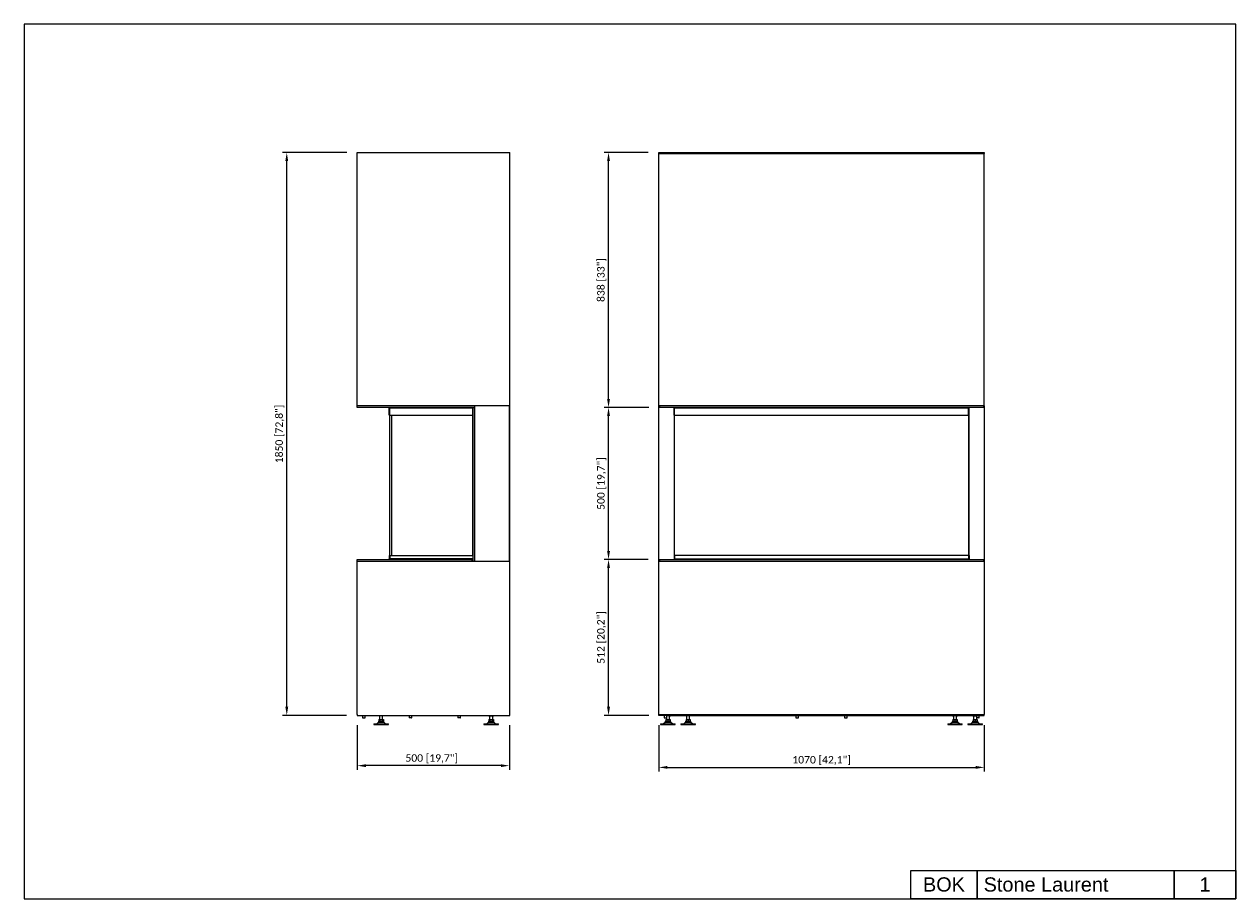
# Model space of a CAD drawing. Header units: millimetres. Extents: x 398 to 4382, y 371 to 3246.
import ezdxf
from ezdxf.enums import TextEntityAlignment as Align

# ---------------------------------------------------------------- set-up
doc = ezdxf.new("R2010")
doc.units = ezdxf.units.MM
doc.layers.add('KO', color=253, linetype='Continuous', lineweight=25)
doc.layers.add('PLA_wymiar', color=1, linetype='Continuous', lineweight=0)
doc.styles.get("Standard").update_dxf_attribs({"font": 'arial.ttf'})
doc.styles.add('Tekst_wymiaru (PLA_colour)', font='calibril.ttf')
doc.dimstyles.new('PLANIKA_colour', dxfattribs={"dimscale": 10, "dimtxt": 3.5, "dimasz": 2.5, "dimexe": 3.175, "dimexo": 0, "dimgap": 0.762, "dimtad": 1, "dimdec": 0, "dimrnd": 1e-08, "dimtxsty": 'Tekst_wymiaru (PLA_colour)', "dimcen": 0.09, "dimdle": 10, "dimclrd": 256, "dimclre": 256, "dimclrt": 256, "dimadec": 1, "dimazin": 2, "dimtfac": 0.8, "dimtdec": 0, "dimtmove": 0, "dimatfit": 3, "dimfxl": 0, "dimtolj": 1, "dimlwd": -1, "dimlwe": -1, "dimarcsym": 0})

# ---------------------------------------------------------------- blocks, each defined once
blk = doc.blocks.new('*D19')
at = {"layer": 'Defpoints', "color": 0, "ltscale": 0.5, "transparency": 16777216}
for p in [(1493.6, 976.8), (1993.6, 976.8), (1493.6, 808.4)]:
    blk.add_point(p, dxfattribs=at)
at = {"layer": 'PLA_wymiar', "ltscale": 0.5, "transparency": 16777216}
for p, q in [((1493.6, 941.8), (1493.6, 794.4)), ((1993.6, 941.8), (1993.6, 794.4)), ((1965.6, 808.4), (1521.6, 808.4))]:
    blk.add_line(p, q, dxfattribs=at)
for points in [[(1521.6, 813.1), (1521.6, 803.8), (1493.6, 808.4)], [(1965.6, 813.1), (1965.6, 803.8), (1993.6, 808.4)]]:
    blk.add_solid(points, dxfattribs=at)
at = {"layer": 'PLA_wymiar', "lineweight": 0, "ltscale": 0.5, "transparency": 16777216, "insert": (1738.2, 845.8), "char_height": 24.5, "attachment_point": 2, "style": 'Tekst_wymiaru (PLA_colour)'}
blk.add_mtext('\\A1;500 [19,7"]', dxfattribs=at)
blk = doc.blocks.new('*D20')
at = {"layer": 'Defpoints', "color": 0, "ltscale": 0.5, "transparency": 16777216}
for p in [(1261.6, 2823.8), (1493.6, 2823.8), (1493.1, 973.8)]:
    blk.add_point(p, dxfattribs=at)
at = {"layer": 'PLA_wymiar', "ltscale": 0.5, "transparency": 16777216}
for p, q in [((1458.6, 2823.8), (1247.6, 2823.8)), ((1261.6, 1001.8), (1261.6, 2795.8)), ((1458.1, 973.8), (1247.6, 973.8))]:
    blk.add_line(p, q, dxfattribs=at)
for points in [[(1256.9, 2795.8), (1266.3, 2795.8), (1261.6, 2823.8)], [(1256.9, 1001.8), (1266.3, 1001.8), (1261.6, 973.8)]]:
    blk.add_solid(points, dxfattribs=at)
at = {"layer": 'PLA_wymiar', "lineweight": 0, "ltscale": 0.5, "transparency": 16777216, "insert": (1224.2, 1898.8), "char_height": 24.5, "attachment_point": 2, "rotation": 90, "style": 'Tekst_wymiaru (PLA_colour)'}
blk.add_mtext('\\A1;1850 [72,8"]', dxfattribs=at)
blk = doc.blocks.new('*D21')
at = {"layer": 'Defpoints', "color": 0, "ltscale": 0.5, "transparency": 16777216}
for p in [(2484.9, 976.8), (3554.9, 976.8), (3554.9, 802.7)]:
    blk.add_point(p, dxfattribs=at)
at = {"layer": 'PLA_wymiar', "ltscale": 0.5, "transparency": 16777216}
for p, q in [((2484.9, 941.8), (2484.9, 788.7)), ((3554.9, 941.8), (3554.9, 788.7)), ((2512.9, 802.7), (3526.9, 802.7))]:
    blk.add_line(p, q, dxfattribs=at)
for points in [[(2512.9, 807.4), (2512.9, 798.1), (2484.9, 802.7)], [(3526.9, 807.4), (3526.9, 798.1), (3554.9, 802.7)]]:
    blk.add_solid(points, dxfattribs=at)
at = {"layer": 'PLA_wymiar', "lineweight": 0, "ltscale": 0.5, "transparency": 16777216, "insert": (3019.9, 840.1), "char_height": 24.5, "attachment_point": 2, "style": 'Tekst_wymiaru (PLA_colour)'}
blk.add_mtext('\\A1;1070 [42,1"]', dxfattribs=at)
blk = doc.blocks.new('*D22')
at = {"layer": 'Defpoints', "color": 0, "ltscale": 0.5, "transparency": 16777216}
for p in [(2319.5, 1485.8), (2484.9, 1485.8), (2486.9, 973.8)]:
    blk.add_point(p, dxfattribs=at)
at = {"layer": 'PLA_wymiar', "ltscale": 0.5, "transparency": 16777216}
for p, q in [((2449.9, 1485.8), (2305.5, 1485.8)), ((2319.5, 1001.8), (2319.5, 1457.8)), ((2451.9, 973.8), (2305.5, 973.8))]:
    blk.add_line(p, q, dxfattribs=at)
for points in [[(2314.8, 1457.8), (2324.2, 1457.8), (2319.5, 1485.8)], [(2314.8, 1001.8), (2324.2, 1001.8), (2319.5, 973.8)]]:
    blk.add_solid(points, dxfattribs=at)
at = {"layer": 'PLA_wymiar', "lineweight": 0, "ltscale": 0.5, "transparency": 16777216, "insert": (2282.1, 1229.8), "char_height": 24.5, "attachment_point": 2, "rotation": 90, "style": 'Tekst_wymiaru (PLA_colour)'}
blk.add_mtext('\\A1;512 [20,2"]', dxfattribs=at)
blk = doc.blocks.new('*D23')
at = {"layer": 'Defpoints', "color": 0, "ltscale": 0.5, "transparency": 16777216}
for p in [(2319.5, 1985.8), (2486.9, 1985.8), (2484.9, 1485.8)]:
    blk.add_point(p, dxfattribs=at)
at = {"layer": 'PLA_wymiar', "ltscale": 0.5, "transparency": 16777216}
for p, q in [((2451.9, 1985.8), (2305.5, 1985.8)), ((2319.5, 1513.8), (2319.5, 1957.8)), ((2449.9, 1485.8), (2305.5, 1485.8))]:
    blk.add_line(p, q, dxfattribs=at)
for points in [[(2314.8, 1957.8), (2324.2, 1957.8), (2319.5, 1985.8)], [(2314.8, 1513.8), (2324.2, 1513.8), (2319.5, 1485.8)]]:
    blk.add_solid(points, dxfattribs=at)
at = {"layer": 'PLA_wymiar', "lineweight": 0, "ltscale": 0.5, "transparency": 16777216, "insert": (2282.1, 1735.8), "char_height": 24.5, "attachment_point": 2, "rotation": 90, "style": 'Tekst_wymiaru (PLA_colour)'}
blk.add_mtext('\\A1;500 [19,7"]', dxfattribs=at)
blk = doc.blocks.new('*D24')
at = {"layer": 'Defpoints', "color": 0, "ltscale": 0.5, "transparency": 16777216}
for p in [(2319.5, 2823.8), (2484.9, 2823.8), (2484.9, 1985.8)]:
    blk.add_point(p, dxfattribs=at)
at = {"layer": 'PLA_wymiar', "ltscale": 0.5, "transparency": 16777216}
for p, q in [((2449.9, 2823.8), (2305.5, 2823.8)), ((2319.5, 2013.8), (2319.5, 2795.8)), ((2449.9, 1985.8), (2305.5, 1985.8))]:
    blk.add_line(p, q, dxfattribs=at)
for points in [[(2314.8, 2795.8), (2324.2, 2795.8), (2319.5, 2823.8)], [(2314.8, 2013.8), (2324.2, 2013.8), (2319.5, 1985.8)]]:
    blk.add_solid(points, dxfattribs=at)
at = {"layer": 'PLA_wymiar', "lineweight": 0, "ltscale": 0.5, "transparency": 16777216, "insert": (2282.1, 2404.8), "char_height": 24.5, "attachment_point": 2, "rotation": 90, "style": 'Tekst_wymiaru (PLA_colour)'}
blk.add_mtext('\\A1;838 [33"]', dxfattribs=at)

msp = doc.modelspace()

# ---------------------------------------------------------------- linework, layer by layer
at = {"color": 7, "linetype": 'Continuous', "lineweight": 25}
for p, q in [((1493.6, 2823.8), (1994.5, 2823.8)), ((1493.6, 1990.8), (1493.6, 2823.8)), ((1994.5, 973.8), (1994.5, 2823.8)), ((2484.9, 2820.8), (2484.9, 2823.8)), ((2484.9, 2823.8), (2486.9, 2823.8)), ((2484.9, 1990.8), (2484.9, 2820.8)), ((3554.9, 2820.8), (2484.9, 2820.8)), ((2486.9, 2823.8), (2486.9, 2820.8)), ((2486.9, 2823.8), (3552.9, 2823.8)), ((2486.9, 2820.8), (3552.9, 2820.8)), ((3552.9, 2820.8), (3552.9, 2823.8)), ((3552.9, 2823.8), (3554.9, 2823.8)), ((3554.9, 2823.8), (3554.9, 2820.8)), ((3554.9, 1990.8), (3554.9, 2820.8)), ((1993.6, 1990.8), (1493.6, 1990.8)), ((1493.6, 1985.8), (1493.6, 1990.8)), ((1495.6, 1985.8), (1493.6, 1985.8)), ((1878.6, 1985.8), (1495.6, 1985.8)), ((1598.6, 1960.8), (1598.6, 1983.8)), ((1600.6, 1983.8), (1598.6, 1983.8)), ((1598.6, 1960.8), (1600.6, 1960.8)), ((1599.6, 1960.8), (1599.6, 1498.8)), ((1600.6, 1985.8), (1600.6, 1984.8)), ((1600.6, 1960.8), (1600.6, 1983.8)), ((1873.1, 1983.8), (1600.6, 1983.8)), ((1600.6, 1960.8), (1873.1, 1960.8)), ((1605.6, 1960.8), (1605.6, 1498.8)), ((1606.6, 1498.8), (1606.6, 1960.8)), ((1872.6, 1960.8), (1872.6, 1498.8)), ((1873.1, 1985.8), (1873.1, 1983.8)), ((1873.1, 1960.8), (1873.1, 1983.8)), ((1873.6, 1985.8), (1878.6, 1985.8)), ((1873.6, 1985.8), (1873.6, 1480.8)), ((1878.6, 1990.8), (1878.6, 1480.8)), ((1878.6, 1990.8), (1878.6, 1985.8)), ((1878.6, 1985.8), (1878.6, 1480.8)), ((1993.6, 1480.8), (1993.6, 1990.8)), ((1994.5, 1990.8), (1993.6, 1990.8)), ((3554.9, 1990.8), (2484.9, 1990.8)), ((2484.9, 1985.8), (2484.9, 1990.8)), ((2484.9, 1485.8), (2484.9, 1985.8)), ((2486.9, 1985.8), (2484.9, 1985.8)), ((2486.9, 1990.8), (2486.9, 1985.8)), ((3552.9, 1990.8), (2486.9, 1990.8)), ((3552.9, 1985.8), (2486.9, 1985.8)), ((2534.9, 1985.8), (2534.9, 1983.8)), ((2534.9, 1984.1), (2535, 1983.9)), ((2534.9, 1983.8), (2536.9, 1983.8)), ((2534.9, 1960.8), (2534.9, 1983.8)), ((2534.9, 1960.8), (2534.9, 1498.8)), ((2536.9, 1960.8), (2534.9, 1960.8)), ((2535.9, 1984.1), (2536, 1983.8)), ((2535.9, 1498.8), (2535.9, 1960.8)), ((2536.9, 1985.8), (2536.9, 1984.8)), ((2536.9, 1960.8), (2536.9, 1983.8)), ((3502.9, 1983.8), (2536.9, 1983.8)), ((2536.9, 1498.8), (2536.9, 1960.8)), ((2536.9, 1960.8), (3502.9, 1960.8)), ((3502.9, 1985.8), (3502.9, 1984.8)), ((3502.9, 1960.8), (3502.9, 1983.8)), ((3504.9, 1983.8), (3502.9, 1983.8)), ((3502.9, 1960.8), (3502.9, 1498.8)), ((3502.9, 1960.8), (3504.9, 1960.8)), ((3503.9, 1498.8), (3503.9, 1960.8)), ((3504.9, 1983.8), (3504.9, 1985.8)), ((3504.9, 1960.8), (3504.9, 1983.8)), ((3504.9, 1498.8), (3504.9, 1960.8)), ((3552.9, 1985.8), (3552.9, 1990.8)), ((3554.9, 1985.8), (3552.9, 1985.8)), ((3554.9, 1990.8), (3554.9, 1985.8)), ((3554.9, 1985.8), (3554.9, 1485.8)), ((1493.6, 976.8), (1493.6, 1485.8)), ((1493.6, 1485.8), (1495.6, 1485.8)), ((1493.6, 1480.8), (1993.6, 1480.8)), ((1495.6, 1485.8), (1871.6, 1485.8)), ((1598.6, 1498.8), (1598.6, 1487.8)), ((1598.6, 1498.8), (1600.6, 1498.8)), ((1600.6, 1487.8), (1598.6, 1487.8)), ((1599.6, 1487.8), (1599.6, 1486.8)), ((1599.6, 1486.8), (1600.8, 1486.8)), ((1600.6, 1498.8), (1600.6, 1487.8)), ((1600.6, 1498.8), (1873.1, 1498.8)), ((1873.1, 1487.8), (1600.6, 1487.8)), ((1600.6, 1485.8), (1600.6, 1486.8)), ((1871.6, 1480.8), (1871.6, 1485.8)), ((1871.6, 1485.8), (1873.6, 1485.8)), ((1873.6, 1480.8), (1871.6, 1480.8)), ((1873.1, 1498.8), (1873.1, 1487.8)), ((1873.1, 1485.8), (1873.1, 1487.8)), ((1873.6, 1480.8), (1878.6, 1480.8)), ((2484.9, 973.8), (2484.9, 1485.8)), ((2484.9, 1485.8), (2486.9, 1485.8)), ((2486.9, 1480.8), (2484.9, 1480.8)), ((2486.9, 1485.8), (2486.9, 1480.8)), ((2486.9, 1485.8), (3554.9, 1485.8)), ((2486.9, 1480.8), (3554.9, 1480.8)), ((2534.9, 1498.8), (2534.9, 1487.8)), ((2536.9, 1498.8), (2534.9, 1498.8)), ((2534.9, 1487.8), (2534.9, 1485.8)), ((2534.9, 1487.8), (2536.9, 1487.8)), ((2536.9, 1498.8), (2536.9, 1487.8)), ((3082, 1498.8), (2536.9, 1498.8)), ((2536.9, 1486.8), (2536.9, 1487.8)), ((2537.1, 1486.8), (2536.9, 1486.8)), ((2536.9, 1485.8), (2536.9, 1486.8)), ((3502.9, 1498.8), (3082, 1498.8)), ((3502.9, 1486.8), (3502.7, 1486.8)), ((3502.9, 1498.8), (3502.9, 1487.8)), ((3502.9, 1498.8), (3504.9, 1498.8)), ((3502.9, 1487.8), (3502.9, 1486.8)), ((3504.9, 1487.8), (3502.9, 1487.8)), ((3502.9, 1485.8), (3502.9, 1486.8)), ((3504.9, 1498.8), (3504.9, 1487.8)), ((3504.9, 1485.8), (3504.9, 1487.8)), ((3552.9, 1480.8), (3552.9, 1485.8)), ((3552.9, 1485.8), (3554.9, 1485.8)), ((3554.9, 1480.8), (3552.9, 1480.8)), ((3554.9, 1485.8), (3554.9, 976.8)), ((1493.1, 976.8), (1493.1, 973.8)), ((1493.6, 976.8), (1493.1, 976.8)), ((1493.1, 973.8), (1495.1, 973.8)), ((1495.1, 973.8), (1994.5, 973.8)), ((1510.2, 973.8), (1510.2, 965.8)), ((1510.2, 965.8), (1510.7, 965.3)), ((1510.2, 965.8), (1514.6, 965.8)), ((1510.7, 965.3), (1514.6, 965.3)), ((1514.6, 965.8), (1519.1, 965.8)), ((1514.6, 965.3), (1518.6, 965.3)), ((1518.6, 965.3), (1519.1, 965.8)), ((1519.1, 965.8), (1519.1, 973.8)), ((1531.2, 973.8), (1531.2, 973.3)), ((1531.2, 973.3), (1537, 973.3)), ((1537, 973.3), (1537, 973.8)), ((1563.9, 973.8), (1563.9, 972.7)), ((1571.9, 972.2), (1564.4, 972.2)), ((1564.4, 959.8), (1564.4, 954.8)), ((1564.4, 959.8), (1568, 959.8)), ((1566.9, 972.2), (1566.9, 959.8)), ((1568, 959.8), (1568, 954.8)), ((1568, 959.8), (1575.6, 959.8)), ((1579.4, 972.2), (1571.9, 972.2)), ((1575.6, 959.8), (1575.6, 954.8)), ((1575.6, 959.8), (1579.4, 959.8)), ((1576.9, 959.8), (1576.9, 972.2)), ((1579.4, 959.8), (1579.4, 954.8)), ((1579.9, 972.7), (1579.9, 973.8)), ((1663.7, 973.8), (1663.7, 965.8)), ((1663.7, 965.8), (1664.2, 965.3)), ((1665.7, 965.8), (1663.7, 965.8)), ((1665.9, 965.3), (1664.2, 965.3)), ((1672.6, 965.8), (1665.7, 965.8)), ((1672.1, 965.3), (1665.9, 965.3)), ((1672.1, 965.3), (1672.6, 965.8)), ((1672.6, 965.8), (1672.6, 973.8)), ((1823.7, 973.8), (1823.7, 965.8)), ((1823.7, 965.8), (1824.2, 965.3)), ((1825.7, 965.8), (1823.7, 965.8)), ((1825.9, 965.3), (1824.2, 965.3)), ((1832.6, 965.8), (1825.7, 965.8)), ((1832.1, 965.3), (1825.9, 965.3)), ((1832.1, 965.3), (1832.6, 965.8)), ((1832.6, 965.8), (1832.6, 973.8)), ((1925.6, 973.8), (1925.6, 972.7)), ((1926.1, 972.2), (1941.1, 972.2)), ((1926.1, 959.8), (1926.1, 954.8)), ((1926.1, 959.8), (1929.7, 959.8)), ((1928.6, 972.2), (1928.6, 959.8)), ((1929.7, 959.8), (1929.7, 954.8)), ((1929.7, 959.8), (1937.3, 959.8)), ((1937.3, 959.8), (1937.3, 954.8)), ((1937.3, 959.8), (1941.1, 959.8)), ((1938.6, 959.8), (1938.6, 972.2)), ((1941.1, 959.8), (1941.1, 954.8)), ((1941.6, 972.7), (1941.6, 973.8)), ((2484.9, 976.8), (3552.9, 976.8)), ((2484.9, 973.8), (2484.9, 976.8)), ((2486.9, 973.8), (2484.9, 973.8)), ((2599.9, 973.8), (2484.9, 973.8)), ((2501.9, 973.8), (2501.9, 965.8)), ((2501.9, 965.8), (2502.4, 965.3)), ((2501.9, 965.8), (2502.7, 965.8)), ((2502.4, 965.3), (2503.1, 965.3)), ((2502.7, 965.8), (2510.8, 965.8)), ((2503.1, 965.3), (2510.3, 965.3)), ((2508.1, 959.8), (2508.1, 954.8)), ((2508.1, 959.8), (2514.4, 959.8)), ((2509.9, 965.3), (2509.9, 959.8)), ((2510.3, 965.3), (2510.8, 965.8)), ((2510.8, 965.8), (2510.8, 973.8)), ((2600.6, 973.8), (2510.8, 973.8)), ((2522.4, 972.2), (2510.8, 972.2)), ((2514.4, 959.8), (2514.4, 954.8)), ((2514.4, 959.8), (2521.1, 959.8)), ((2519.9, 959.8), (2519.9, 972.2)), ((2521.1, 959.8), (2521.1, 954.8)), ((2521.1, 959.8), (2521.7, 959.8)), ((2521.7, 959.8), (2521.7, 954.8)), ((2522.9, 972.7), (2522.9, 973.8)), ((2522.9, 973.8), (3552.9, 973.8)), ((2573.2, 973.8), (2573.2, 972.7)), ((2588.7, 972.2), (2573.7, 972.2)), ((2574.6, 959.8), (2574.6, 954.8)), ((2574.6, 959.8), (2581.1, 959.8)), ((2576.2, 972.2), (2576.2, 959.8)), ((2581.1, 959.8), (2581.1, 954.8)), ((2581.1, 959.8), (2587.6, 959.8)), ((2586.2, 959.8), (2586.2, 972.2)), ((2587.6, 959.8), (2587.6, 954.8)), ((2587.6, 959.8), (2587.8, 959.8)), ((2587.8, 959.8), (2587.8, 954.8)), ((2589.2, 972.7), (2589.2, 973.8)), ((2600.6, 973.8), (2599.9, 973.8)), ((2935.4, 973.8), (2935.4, 965.8)), ((2935.4, 965.8), (2935.9, 965.3)), ((2935.4, 965.8), (2944.3, 965.8)), ((2935.9, 965.3), (2943.8, 965.3)), ((2943.8, 965.3), (2944.3, 965.8)), ((2944.3, 965.8), (2944.3, 973.8)), ((3095.4, 973.8), (3095.4, 965.8)), ((3095.4, 965.8), (3095.9, 965.3)), ((3095.4, 965.8), (3104.3, 965.8)), ((3095.9, 965.3), (3103.8, 965.3)), ((3103.8, 965.3), (3104.3, 965.8)), ((3104.3, 965.8), (3104.3, 973.8)), ((3450.6, 973.8), (3450.6, 972.7)), ((3466.1, 972.2), (3451.1, 972.2)), ((3452, 959.8), (3452, 954.8)), ((3452, 959.8), (3458.5, 959.8)), ((3453.6, 972.2), (3453.6, 959.8)), ((3458.5, 959.8), (3458.5, 954.8)), ((3458.5, 959.8), (3465, 959.8)), ((3463.6, 959.8), (3463.6, 972.2)), ((3465, 959.8), (3465, 954.8)), ((3465, 959.8), (3465.2, 959.8)), ((3465.2, 959.8), (3465.2, 954.8)), ((3466.6, 972.7), (3466.6, 973.8)), ((3516.9, 973.8), (3516.9, 972.7)), ((3517.4, 972.2), (3528.9, 972.2)), ((3518.3, 959.8), (3518.3, 954.8)), ((3518.3, 959.8), (3524.8, 959.8)), ((3519.9, 972.2), (3519.9, 959.8)), ((3524.8, 959.8), (3524.8, 954.8)), ((3524.8, 959.8), (3531.3, 959.8)), ((3528.9, 973.8), (3528.9, 965.8)), ((3528.9, 965.8), (3529.4, 965.3)), ((3537.1, 965.8), (3528.9, 965.8)), ((3536.7, 965.3), (3529.4, 965.3)), ((3529.9, 959.8), (3529.9, 965.3)), ((3531.3, 959.8), (3531.3, 954.8)), ((3531.3, 959.8), (3531.5, 959.8)), ((3531.5, 959.8), (3531.5, 954.8)), ((3537.3, 965.3), (3536.7, 965.3)), ((3537.8, 965.8), (3537.1, 965.8)), ((3537.3, 965.3), (3537.8, 965.8)), ((3537.8, 965.8), (3537.8, 973.8)), ((3552.9, 976.8), (3552.9, 973.8)), ((3554.9, 976.8), (3552.9, 976.8)), ((3552.9, 973.8), (3554.9, 973.8)), ((3554.9, 973.8), (3554.9, 976.8)), ((1547.9, 945.8), (1547.9, 943.8)), ((1547.9, 945.8), (1595.9, 945.8)), ((1547.9, 943.8), (1595.9, 943.8)), ((1562.5, 949.8), (1557.5, 945.8)), ((1563.2, 954.8), (1580.6, 954.8)), ((1563.2, 952.8), (1580.6, 952.8)), ((1566.9, 952.8), (1566.9, 951.8)), ((1566.9, 951.8), (1576.9, 951.8)), ((1576.9, 951.8), (1576.9, 952.8)), ((1586.3, 945.8), (1581.3, 949.8)), ((1595.9, 943.8), (1595.9, 945.8)), ((1909.6, 945.8), (1909.6, 943.8)), ((1909.6, 945.8), (1957.6, 945.8)), ((1909.6, 943.8), (1957.6, 943.8)), ((1924.2, 949.8), (1919.2, 945.8)), ((1924.9, 954.8), (1942.3, 954.8)), ((1924.9, 952.8), (1942.3, 952.8)), ((1928.6, 952.8), (1928.6, 951.8)), ((1928.6, 951.8), (1938.6, 951.8)), ((1938.6, 951.8), (1938.6, 952.8)), ((1948, 945.8), (1943, 949.8)), ((1957.6, 943.8), (1957.6, 945.8)), ((2490.9, 945.8), (2490.9, 943.8)), ((2490.9, 945.8), (2538.9, 945.8)), ((2490.9, 943.8), (2538.9, 943.8)), ((2505.5, 949.8), (2500.5, 945.8)), ((2506.2, 954.8), (2523.6, 954.8)), ((2506.2, 952.8), (2523.6, 952.8)), ((2509.9, 952.8), (2509.9, 951.8)), ((2509.9, 951.8), (2519.9, 951.8)), ((2519.9, 951.8), (2519.9, 952.8)), ((2529.3, 945.8), (2524.3, 949.8)), ((2538.9, 943.8), (2538.9, 945.8)), ((2557.2, 945.8), (2557.2, 943.8)), ((2557.2, 945.8), (2605.2, 945.8)), ((2557.2, 943.8), (2605.2, 943.8)), ((2571.8, 949.8), (2566.8, 945.8)), ((2572.5, 954.8), (2589.9, 954.8)), ((2572.5, 952.8), (2589.9, 952.8)), ((2576.2, 952.8), (2576.2, 951.8)), ((2576.2, 951.8), (2586.2, 951.8)), ((2586.2, 951.8), (2586.2, 952.8)), ((2595.6, 945.8), (2590.6, 949.8)), ((2605.2, 943.8), (2605.2, 945.8)), ((3434.6, 945.8), (3434.6, 943.8)), ((3434.6, 945.8), (3482.6, 945.8)), ((3434.6, 943.8), (3482.6, 943.8)), ((3449.2, 949.8), (3444.2, 945.8)), ((3449.9, 954.8), (3467.3, 954.8)), ((3449.9, 952.8), (3467.3, 952.8)), ((3453.6, 952.8), (3453.6, 951.8)), ((3453.6, 951.8), (3463.6, 951.8)), ((3463.6, 951.8), (3463.6, 952.8)), ((3473, 945.8), (3468, 949.8)), ((3482.6, 943.8), (3482.6, 945.8)), ((3500.9, 945.8), (3500.9, 943.8)), ((3500.9, 945.8), (3548.9, 945.8)), ((3500.9, 943.8), (3548.9, 943.8)), ((3515.5, 949.8), (3510.5, 945.8)), ((3516.2, 954.8), (3533.6, 954.8)), ((3516.2, 952.8), (3533.6, 952.8)), ((3519.9, 952.8), (3519.9, 951.8)), ((3519.9, 951.8), (3529.9, 951.8)), ((3529.9, 951.8), (3529.9, 952.8)), ((3539.3, 945.8), (3534.3, 949.8)), ((3548.9, 943.8), (3548.9, 945.8))]:
    msp.add_line(p, q, dxfattribs=at)
at = {"color": 8, "linetype": 'Continuous', "lineweight": 25}
for p, q in [((2536.9, 1487.8), (3082, 1487.8)), ((3082, 1487.8), (3502.9, 1487.8)), ((1571.9, 972.7), (1563.9, 972.7)), ((1579.9, 972.7), (1571.9, 972.7)), ((1925.6, 972.7), (1941.6, 972.7)), ((2522.9, 972.7), (2510.8, 972.7)), ((2589.2, 972.7), (2573.2, 972.7)), ((3466.6, 972.7), (3450.6, 972.7)), ((3516.9, 972.7), (3528.9, 972.7)), ((1581.3, 949.8), (1562.5, 949.8)), ((1943, 949.8), (1924.2, 949.8)), ((2524.3, 949.8), (2505.5, 949.8)), ((2590.6, 949.8), (2571.8, 949.8)), ((3468, 949.8), (3449.2, 949.8)), ((3534.3, 949.8), (3515.5, 949.8))]:
    msp.add_line(p, q, dxfattribs=at)
at = {"color": 7, "linetype": 'Continuous', "lineweight": 25}
for centre, radius, start, end in [((1564.4, 972.7), 0.5, 180, 270), ((1579.4, 972.7), 0.5, 270, 0), ((1926.1, 972.7), 0.5, 180, 270), ((1941.1, 972.7), 0.5, 270, 0), ((2522.4, 972.7), 0.5, 270, 0), ((2573.7, 972.7), 0.5, 180, 270), ((2588.7, 972.7), 0.5, 270, 0), ((3451.1, 972.7), 0.5, 180, 270), ((3466.1, 972.7), 0.5, 270, 0), ((3517.4, 972.7), 0.5, 180, 270), ((1568.7, 942), 10, 100.4274, 128.6843), ((1564.9, 953.8), 2, 150, 210), ((1575.1, 942), 10, 51.3157, 79.5726), ((1578.9, 953.8), 2, 330, 30), ((1930.4, 942), 10, 100.4274, 128.6843), ((1926.6, 953.8), 2, 150, 210), ((1936.8, 942), 10, 51.3157, 79.5726), ((1940.6, 953.8), 2, 330, 30), ((2511.7, 942), 10, 100.4274, 128.6843), ((2507.9, 953.8), 2, 150, 210), ((2518.1, 942), 10, 51.3157, 79.5726), ((2521.9, 953.8), 2, 330, 30), ((2578, 942), 10, 100.4274, 128.6843), ((2574.2, 953.8), 2, 150, 210), ((2584.4, 942), 10, 51.3157, 79.5726), ((2588.2, 953.8), 2, 330, 30), ((3455.4, 942), 10, 100.4274, 128.6843), ((3451.6, 953.8), 2, 150, 210), ((3461.8, 942), 10, 51.3157, 79.5726), ((3465.6, 953.8), 2, 330, 30), ((3521.7, 942), 10, 100.4274, 128.6843), ((3517.9, 953.8), 2, 150, 210), ((3528.1, 942), 10, 51.3157, 79.5726), ((3531.9, 953.8), 2, 330, 30)]:
    msp.add_arc(centre, radius, start, end, dxfattribs=at)
for points, knots in [([(1600.6, 1985.8), (1600.4, 1985.8), (1599.9, 1985.7), (1599.3, 1985.4), (1598.8, 1984.8), (1598.6, 1984.3), (1598.6, 1983.9), (1598.6, 1983.8)], [0, 0, 0, 0, 0.220078, 0.440174, 0.660271, 0.880367, 1, 1, 1, 1]), ([(1600.6, 1984.8), (1600.5, 1984.8), (1600.2, 1984.7), (1599.9, 1984.5), (1599.7, 1984.2), (1599.6, 1984), (1599.6, 1983.8), (1599.6, 1983.8)], [0, 0, 0, 0, 0.235723, 0.471445, 0.707073, 0.9427, 1, 1, 1, 1]), ([(1600.6, 1983.8), (1600.7, 1984), (1600.8, 1984.5), (1600.9, 1985.1), (1601.1, 1985.5), (1601.2, 1985.8), (1601.3, 1985.8), (1601.3, 1985.8)], [0, 0, 0, 0, 0.220078, 0.440174, 0.660271, 0.880367, 1, 1, 1, 1]), ([(2534.9, 1983.8), (2534.9, 1984), (2535, 1984.5), (2535.3, 1985.1), (2535.9, 1985.5), (2536.4, 1985.8), (2536.8, 1985.8), (2536.9, 1985.8)], [0, 0, 0, 0, 0.2200783, 0.4401745, 0.6602707, 0.8803669, 1, 1, 1, 1]), ([(2535.9, 1983.8), (2535.9, 1983.9), (2535.9, 1984.2), (2536.1, 1984.5), (2536.4, 1984.7), (2536.7, 1984.8), (2536.9, 1984.8), (2536.9, 1984.8)], [0, 0, 0, 0, 0.235723, 0.471445, 0.707073, 0.9427, 1, 1, 1, 1]), ([(2536.8, 1985.7), (2536.8, 1985.7), (2536.7, 1985.8), (2536.7, 1985.8), (2536.6, 1985.8)], [0, 0, 0, 0, 0.22664, 1, 1, 1, 1]), ([(2537.1, 1984.5), (2537, 1984.5), (2536.9, 1984.7), (2536.8, 1984.8), (2536.6, 1984.8), (2536.6, 1984.8)], [0, 0, 0, 0, 0.13566, 0.798006, 1, 1, 1, 1]), ([(2537.6, 1985.8), (2537.6, 1985.8), (2537.5, 1985.7), (2537.3, 1985.4), (2537.1, 1984.8), (2537, 1984.3), (2536.9, 1983.9), (2536.9, 1983.8)], [0, 0, 0, 0, 0.220078, 0.440174, 0.660271, 0.880367, 1, 1, 1, 1]), ([(3502.2, 1985.8), (3502.2, 1985.8), (3502.3, 1985.7), (3502.5, 1985.4), (3502.7, 1984.8), (3502.8, 1984.3), (3502.9, 1983.9), (3502.9, 1983.8)], [0, 0, 0, 0, 0.2200783, 0.4401745, 0.6602707, 0.8803669, 1, 1, 1, 1]), ([(3503, 1984.7), (3502.9, 1984.7), (3502.9, 1984.6), (3502.8, 1984.6), (3502.7, 1984.5), (3502.7, 1984.5)], [0, 0, 0, 0, 0.323801, 0.966195, 1, 1, 1, 1]), ([(3504.9, 1983.8), (3504.9, 1984), (3504.8, 1984.5), (3504.5, 1985.1), (3503.9, 1985.5), (3503.4, 1985.8), (3503, 1985.8), (3502.9, 1985.8)], [0, 0, 0, 0, 0.220078, 0.440174, 0.660271, 0.880367, 1, 1, 1, 1]), ([(3503.9, 1983.8), (3503.9, 1983.9), (3503.9, 1984.2), (3503.7, 1984.5), (3503.4, 1984.7), (3503.1, 1984.8), (3502.9, 1984.8), (3502.9, 1984.8)], [0, 0, 0, 0, 0.235723, 0.471445, 0.707073, 0.9427, 1, 1, 1, 1]), ([(3503.2, 1985.8), (3503.1, 1985.8), (3503.1, 1985.8), (3503, 1985.7), (3503, 1985.7)], [0, 0, 0, 0, 0.6469242, 1, 1, 1, 1]), ([(3503.7, 1983.8), (3503.8, 1983.9), (3503.9, 1984), (3503.9, 1984.1), (3503.9, 1984.1)], [0, 0, 0, 0, 0.6875928, 1, 1, 1, 1]), ([(3504.8, 1983.9), (3504.8, 1983.9), (3504.9, 1984), (3504.9, 1984), (3504.9, 1984.1)], [0, 0, 0, 0, 0.025447, 1, 1, 1, 1]), ([(1600.6, 1485.8), (1600.4, 1485.8), (1599.9, 1485.9), (1599.3, 1486.2), (1598.8, 1486.8), (1598.6, 1487.3), (1598.6, 1487.7), (1598.6, 1487.8)], [0, 0, 0, 0, 0.220078, 0.440174, 0.660271, 0.880367, 1, 1, 1, 1]), ([(1600.6, 1487.8), (1600.7, 1487.6), (1600.8, 1487.1), (1600.9, 1486.5), (1601.1, 1486), (1601.2, 1485.8), (1601.3, 1485.8), (1601.3, 1485.8)], [0, 0, 0, 0, 0.220078, 0.440174, 0.660271, 0.880367, 1, 1, 1, 1]), ([(2534.9, 1487.8), (2534.9, 1487.6), (2535, 1487.1), (2535.3, 1486.5), (2535.9, 1486), (2536.4, 1485.8), (2536.8, 1485.8), (2536.9, 1485.8)], [0, 0, 0, 0, 0.220078, 0.440174, 0.660271, 0.880367, 1, 1, 1, 1]), ([(2535.9, 1487.8), (2535.9, 1487.7), (2535.9, 1487.4), (2536.1, 1487.1), (2536.4, 1486.9), (2536.7, 1486.8), (2536.9, 1486.8), (2536.9, 1486.8)], [0, 0, 0, 0, 0.235723, 0.471445, 0.707073, 0.9427, 1, 1, 1, 1]), ([(2537.6, 1485.8), (2537.6, 1485.8), (2537.5, 1485.9), (2537.3, 1486.2), (2537.1, 1486.8), (2537, 1487.3), (2536.9, 1487.7), (2536.9, 1487.8)], [0, 0, 0, 0, 0.220078, 0.440174, 0.660271, 0.880367, 1, 1, 1, 1]), ([(3502.2, 1485.8), (3502.2, 1485.8), (3502.3, 1485.9), (3502.5, 1486.2), (3502.7, 1486.8), (3502.8, 1487.3), (3502.9, 1487.7), (3502.9, 1487.8)], [0, 0, 0, 0, 0.220078, 0.440174, 0.660271, 0.880367, 1, 1, 1, 1]), ([(3503.9, 1487.8), (3503.9, 1487.7), (3503.9, 1487.4), (3503.7, 1487.1), (3503.4, 1486.9), (3503.1, 1486.8), (3502.9, 1486.8), (3502.9, 1486.8)], [0, 0, 0, 0, 0.235723, 0.471445, 0.707073, 0.9427, 1, 1, 1, 1]), ([(3504.9, 1487.8), (3504.9, 1487.6), (3504.8, 1487.1), (3504.5, 1486.5), (3503.9, 1486), (3503.4, 1485.8), (3503, 1485.8), (3502.9, 1485.8)], [0, 0, 0, 0, 0.220078, 0.440174, 0.660271, 0.880367, 1, 1, 1, 1])]:
    msp.add_open_spline(points, degree=3, knots=knots, dxfattribs=at)
at = {"layer": 'KO'}
for points in [[(398.4, 370.8), (4381.7, 370.8), (4381.7, 3245.8), (398.4, 3245.8)], [(3313.2, 464.3), (3531.3, 464.3), (3531.3, 370.8), (3313.2, 370.8)], [(3531.3, 464.3), (4179.1, 464.3), (4179.1, 370.8), (3531.3, 370.8)], [(4179.1, 464.3), (4381.7, 464.3), (4381.7, 370.8), (4179.1, 370.8)]]:
    msp.add_lwpolyline(points, close=True, dxfattribs=at)

# ---------------------------------------------------------------- texts
at = {"layer": 'KO', "color": 0, "char_height": 46.75}
for s, insert, attachment_point in [('BOK', (3422.3, 417.6), 5), ('\\A1;{\\C256;Stone Laurent}', (3552.8, 417.5), 4)]:
    msp.add_mtext_dynamic_manual_height_columns(s, width=1895.321, gutter_width=400, heights=[0], dxfattribs=dict(at, insert=insert, attachment_point=attachment_point))
at = {"layer": 'KO', "lineweight": -3, "flags": 8}
msp.add_attdef('1', text='00', height=46.75, dxfattribs=at).set_placement((4280.4, 417.6), align=Align.MIDDLE)

# ---------------------------------------------------------------- dimensions: what is measured, and where the dimension line sits
at = {"layer": 'PLA_wymiar', "lineweight": 0, "ltscale": 0.5}
for base, p1, p2, picture, middle in [((1261.6, 2823.8), (1493.1, 973.8), (1493.6, 2823.8), '*D20', (1261.6, 1898.8)), ((2319.5, 2823.8), (2484.9, 1985.8), (2484.9, 2823.8), '*D24', (2319.5, 2404.8)), ((2319.5, 1985.8), (2484.9, 1485.8), (2486.9, 1985.8), '*D23', (2319.5, 1735.8)), ((2319.5, 1485.8), (2486.9, 973.8), (2484.9, 1485.8), '*D22', (2319.5, 1229.8))]:
    dim = msp.add_linear_dim(base=base, p1=p1, p2=p2, angle=90, dimstyle='PLANIKA_colour', override={"dimscale": 7, "dimasz": 4, "dimexe": 2, "dimexo": 5, "dimzin": 0, "dimclrt": 256, "dimtofl": 0, "dimatfit": 1, "dimfxl": 25}, dxfattribs=at)
    dim.commit()
    dim.dimension.update_dxf_attribs({"geometry": picture, "text_midpoint": middle, "dimtype": 160})
for base, p1, p2, picture, middle in [((1493.6, 808.4), (1993.6, 976.8), (1493.6, 976.8), '*D19', (1738.2, 808.4)), ((3554.9, 802.7), (2484.9, 976.8), (3554.9, 976.8), '*D21', (3019.9, 802.7))]:
    dim = msp.add_linear_dim(base=base, p1=p1, p2=p2, dimstyle='PLANIKA_colour', override={"dimscale": 7, "dimasz": 4, "dimexe": 2, "dimexo": 5, "dimzin": 0, "dimclrt": 256, "dimtofl": 0, "dimatfit": 1, "dimfxl": 25}, dxfattribs=at)
    dim.commit()
    dim.dimension.update_dxf_attribs({"geometry": picture, "text_midpoint": middle, "dimtype": 160})

doc.saveas('drawing.dxf')
